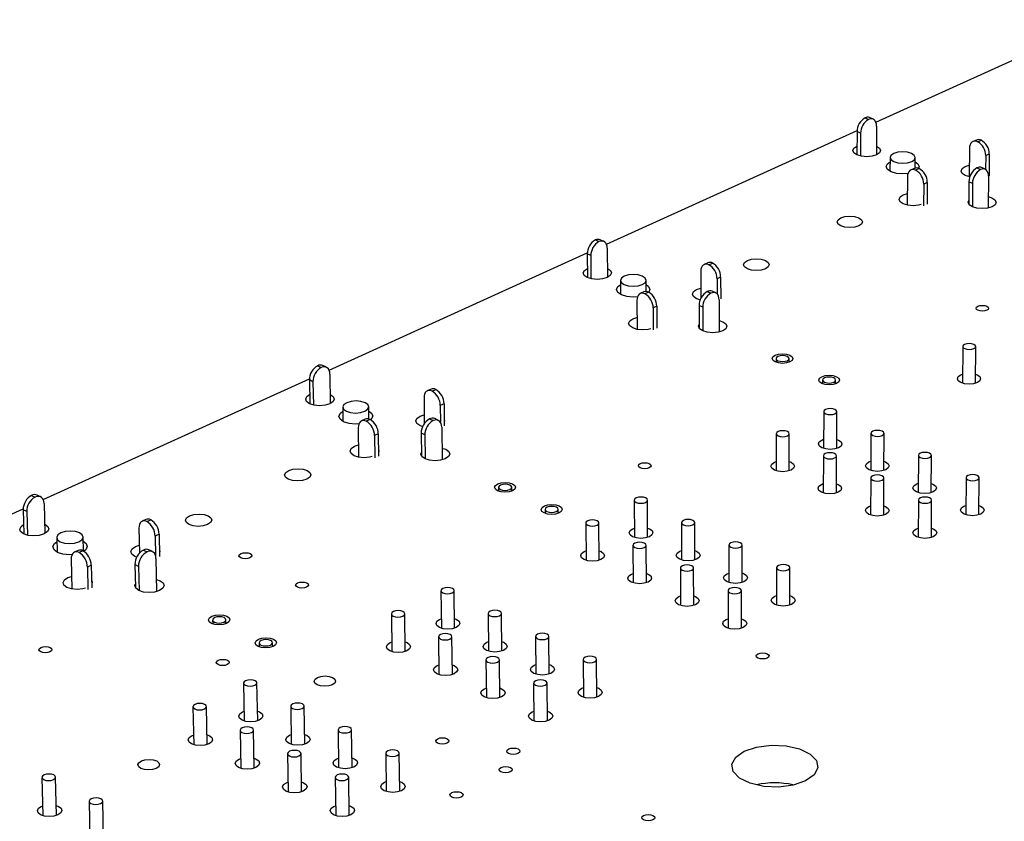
# Model space of a CAD drawing. Extents: x 71 to 211, y 71 to 143.
# Tile 8 of 13: x 120 to 150, y 118 to 143. Entities that reach past the tile are written whole.
import ezdxf

# ---------------------------------------------------------------- set-up
doc = ezdxf.new("R2010")
doc.units = 0
doc.layers.get('0').update_dxf_attribs({"linetype": 'CONTINUOUS'})

msp = doc.modelspace()

# ---------------------------------------------------------------- linework, layer by layer
at = {"color": 7, "linetype": 'CONTINUOUS'}
for p, q in [((146.433, 139.65), (153.395, 142.805)), ((146.1, 139.78), (146.211, 139.731)), ((146.352, 139.738), (146.241, 139.787)), ((138.127, 135.885), (145.854, 139.387)), ((145.853, 139.356), (145.85, 138.64)), ((145.964, 139.306), (145.853, 139.356)), ((146.455, 139.529), (146.451, 138.637)), ((145.964, 139.306), (145.961, 138.604)), ((149.533, 139.097), (149.424, 139.047)), ((149.572, 139.041), (149.681, 139.091)), ((149.319, 138.839), (149.312, 137.966)), ((146.871, 138.558), (146.869, 138.134)), ((147.647, 138.233), (147.649, 138.555)), ((149.821, 138.615), (149.817, 138.187)), ((149.93, 138.665), (149.821, 138.615)), ((149.93, 138.665), (149.924, 137.997)), ((147.622, 138.224), (147.512, 138.174)), ((147.77, 138.217), (147.66, 138.167)), ((149.184, 138.279), (149.315, 138.319)), ((149.55, 138.238), (149.662, 138.187)), ((149.803, 138.195), (149.691, 138.245)), ((147.407, 137.966), (147.402, 137.089)), ((149.905, 137.986), (149.897, 137.001)), ((147.909, 137.74), (147.905, 137.07)), ((148.019, 137.79), (147.909, 137.74)), ((148.019, 137.79), (148.015, 137.12)), ((149.301, 137.81), (149.296, 137.127)), ((149.413, 137.76), (149.301, 137.81)), ((149.413, 137.76), (149.408, 137.041)), ((147.275, 137.404), (147.404, 137.445)), ((137.785, 136.016), (137.896, 135.965)), ((138.046, 135.971), (137.935, 136.022)), ((138.151, 135.763), (138.155, 134.862)), ((129.574, 132.008), (137.535, 135.616)), ((137.645, 135.534), (137.534, 135.585)), ((137.534, 135.585), (137.538, 134.859)), ((137.645, 135.534), (137.649, 134.823)), ((141.249, 135.313), (141.137, 135.262)), ((141.284, 135.254), (141.396, 135.306)), ((141.034, 135.053), (141.035, 134.212)), ((141.648, 134.873), (141.536, 134.822)), ((141.536, 134.822), (141.537, 134.356)), ((141.648, 134.873), (141.649, 134.198)), ((138.557, 134.768), (138.559, 134.336)), ((139.348, 134.427), (139.347, 134.771)), ((140.907, 134.488), (141.035, 134.529)), ((139.281, 134.414), (139.168, 134.362)), ((139.428, 134.406), (139.315, 134.355)), ((141.235, 134.427), (141.347, 134.376)), ((141.497, 134.383), (141.385, 134.434)), ((139.066, 134.153), (139.069, 133.262)), ((139.681, 133.973), (139.568, 133.921)), ((139.568, 133.921), (139.57, 133.244)), ((139.681, 133.973), (139.683, 133.296)), ((141.094, 133.942), (140.983, 133.993)), ((140.983, 133.993), (140.984, 133.302)), ((141.094, 133.942), (141.096, 133.213)), ((141.601, 134.174), (141.602, 133.176)), ((138.941, 133.588), (139.068, 133.628)), ((149.113, 132.734), (149.105, 131.604)), ((149.503, 131.601), (149.512, 132.731)), ((143.358, 132.361), (143.358, 132.246)), ((143.756, 132.246), (143.756, 132.361)), ((129.224, 132.139), (129.334, 132.086)), ((129.493, 132.093), (129.383, 132.145)), ((129.6, 131.885), (129.613, 130.975)), ((149.048, 131.859), (149.107, 131.881)), ((120.763, 128.014), (128.969, 131.733)), ((129.079, 131.649), (128.968, 131.701)), ((128.968, 131.701), (128.979, 130.966)), ((129.079, 131.649), (129.09, 130.929)), ((144.793, 131.698), (144.792, 131.583)), ((145.191, 131.582), (145.192, 131.697)), ((132.502, 131.154), (132.511, 130.36)), ((132.718, 131.416), (132.603, 131.364)), ((132.75, 131.355), (132.865, 131.408)), ((129.996, 130.864), (130.003, 130.425)), ((130.803, 130.495), (130.798, 130.874)), ((133.12, 130.969), (133.004, 130.916)), ((133.004, 130.916), (133.01, 130.396)), ((133.12, 130.969), (133.127, 130.287)), ((132.384, 130.585), (132.508, 130.626)), ((144.827, 130.728), (144.824, 129.591)), ((145.225, 129.59), (145.229, 130.727)), ((130.691, 130.491), (130.575, 130.437)), ((130.838, 130.481), (130.721, 130.428)), ((132.672, 130.503), (132.784, 130.45)), ((132.943, 130.456), (132.831, 130.51)), ((133.048, 130.248), (133.059, 129.237)), ((130.475, 130.227), (130.487, 129.32)), ((131.093, 130.041), (130.977, 129.988)), ((130.977, 129.988), (130.986, 129.304)), ((131.093, 130.041), (131.102, 129.357)), ((132.527, 130.009), (132.415, 130.062)), ((132.415, 130.062), (132.423, 129.362)), ((132.527, 130.009), (132.536, 129.271)), ((143.361, 130.042), (143.36, 128.902)), ((143.762, 128.902), (143.764, 130.042)), ((146.281, 130.054), (146.276, 128.914)), ((146.679, 128.912), (146.685, 130.052)), ((130.359, 129.658), (130.482, 129.698)), ((144.768, 129.851), (144.824, 129.872)), ((144.815, 129.364), (144.812, 128.222)), ((145.216, 128.221), (145.22, 129.363)), ((147.743, 129.375), (147.736, 128.233)), ((148.14, 128.231), (148.148, 129.373)), ((143.304, 129.164), (143.36, 129.185)), ((146.22, 129.174), (146.278, 129.196)), ((144.757, 128.484), (144.813, 128.506)), ((146.277, 128.683), (146.272, 127.538)), ((146.677, 127.536), (146.683, 128.681)), ((147.68, 128.495), (147.738, 128.517)), ((149.213, 128.694), (149.204, 127.549)), ((149.609, 127.546), (149.618, 128.691)), ((120.404, 128.145), (120.515, 128.091)), ((120.683, 128.097), (120.573, 128.151)), ((134.801, 128.393), (134.802, 128.274)), ((135.206, 128.277), (135.205, 128.396)), ((120.791, 127.89), (120.814, 126.971)), ((138.986, 127.996), (138.991, 126.848)), ((139.397, 126.85), (139.393, 127.997)), ((146.216, 127.801), (146.274, 127.823)), ((147.747, 127.997), (147.74, 126.85)), ((148.146, 126.848), (148.153, 127.995)), ((149.147, 127.812), (149.206, 127.835)), ((111.683, 123.898), (120.144, 127.733)), ((120.254, 127.647), (120.144, 127.701)), ((120.144, 127.701), (120.163, 126.956)), ((120.254, 127.647), (120.273, 126.919)), ((136.236, 127.709), (136.237, 127.59)), ((136.642, 127.593), (136.641, 127.712)), ((123.93, 127.402), (123.811, 127.348)), ((123.957, 127.338), (124.076, 127.392)), ((137.49, 127.295), (137.497, 126.145)), ((137.904, 126.148), (137.897, 127.298)), ((140.441, 127.307), (140.444, 126.157)), ((140.851, 126.158), (140.848, 127.308)), ((123.713, 127.137), (123.73, 126.369)), ((124.333, 126.946), (124.215, 126.892)), ((124.215, 126.892), (124.227, 126.278)), ((124.333, 126.946), (124.348, 126.257)), ((138.937, 127.115), (138.99, 127.135)), ((147.683, 127.114), (147.742, 127.137)), ((121.177, 126.842), (121.188, 126.396)), ((122.001, 126.43), (121.991, 126.861)), ((123.604, 126.565), (123.724, 126.605)), ((138.944, 126.603), (138.949, 125.451)), ((139.357, 125.452), (139.353, 126.605)), ((141.903, 126.615), (141.904, 125.463)), ((142.312, 125.463), (142.311, 126.615)), ((121.841, 126.448), (121.721, 126.393)), ((121.987, 126.438), (121.867, 126.383)), ((123.85, 126.459), (123.962, 126.405)), ((124.13, 126.411), (124.018, 126.466)), ((137.442, 126.414), (137.495, 126.434)), ((140.389, 126.424), (140.443, 126.445)), ((121.624, 126.182), (121.646, 125.259)), ((122.245, 125.99), (122.125, 125.935)), ((122.245, 125.99), (122.261, 125.299)), ((123.7, 125.957), (123.588, 126.012)), ((123.588, 126.012), (123.603, 125.303)), ((124.237, 126.204), (124.259, 125.179)), ((122.125, 125.935), (122.141, 125.244)), ((123.7, 125.957), (123.716, 125.209)), ((138.895, 125.72), (138.948, 125.741)), ((140.406, 125.907), (140.409, 124.752)), ((140.818, 124.753), (140.816, 125.908)), ((141.848, 125.731), (141.904, 125.752)), ((143.372, 125.919), (143.371, 124.764)), ((143.78, 124.764), (143.782, 125.919)), ((121.517, 125.609), (121.637, 125.649)), ((133.025, 125.206), (133.037, 124.049)), ((133.447, 124.053), (133.435, 125.21)), ((141.876, 125.208), (141.877, 124.051)), ((142.287, 124.051), (142.287, 125.208)), ((140.354, 125.023), (140.409, 125.044)), ((143.316, 125.034), (143.372, 125.056)), ((131.497, 124.491), (131.512, 123.331)), ((131.923, 123.336), (131.909, 124.496)), ((134.479, 124.503), (134.49, 123.343)), ((134.901, 123.347), (134.891, 124.507)), ((125.984, 124.303), (125.987, 124.181)), ((126.397, 124.188), (126.394, 124.31)), ((132.984, 124.322), (133.034, 124.342)), ((141.821, 124.322), (141.877, 124.344)), ((127.418, 123.599), (127.42, 123.476)), ((127.832, 123.483), (127.829, 123.606)), ((131.459, 123.606), (131.508, 123.626)), ((132.951, 123.785), (132.964, 122.622)), ((133.377, 122.626), (133.364, 123.789)), ((134.436, 123.617), (134.487, 123.638)), ((135.941, 123.797), (135.95, 122.634)), ((136.362, 122.637), (136.354, 123.8)), ((134.413, 123.074), (134.424, 121.909)), ((134.837, 121.913), (134.827, 123.078)), ((137.41, 123.086), (137.417, 121.921)), ((137.831, 121.923), (137.824, 123.089)), ((132.911, 122.898), (132.961, 122.918)), ((135.896, 122.909), (135.947, 122.93)), ((126.938, 122.358), (126.959, 121.191)), ((127.374, 121.198), (127.353, 122.365)), ((135.882, 122.36), (135.891, 121.192)), ((136.306, 121.195), (136.297, 122.363)), ((134.37, 122.186), (134.421, 122.207)), ((137.363, 122.198), (137.415, 122.219)), ((125.379, 121.628), (125.402, 120.458)), ((125.817, 120.466), (125.795, 121.636)), ((126.907, 121.471), (126.954, 121.49)), ((128.392, 121.641), (128.411, 120.47)), ((128.827, 120.477), (128.808, 121.647)), ((135.837, 121.471), (135.889, 121.492)), ((126.832, 120.907), (126.853, 119.734)), ((127.27, 119.741), (127.249, 120.914)), ((129.853, 120.919), (129.87, 119.746)), ((130.287, 119.752), (130.271, 120.925)), ((125.35, 120.74), (125.396, 120.759)), ((128.359, 120.752), (128.406, 120.771)), ((126.801, 120.017), (126.848, 120.036)), ((128.293, 120.181), (128.313, 119.006)), ((128.73, 119.012), (128.712, 120.188)), ((129.818, 120.029), (129.866, 120.048)), ((131.322, 120.194), (131.338, 119.018)), ((131.755, 119.023), (131.741, 120.199)), ((120.723, 119.45), (120.753, 118.272)), ((121.172, 118.282), (121.143, 119.46)), ((128.26, 119.29), (128.308, 119.31)), ((129.762, 119.452), (129.779, 118.274)), ((130.198, 118.28), (130.181, 119.458)), ((131.284, 119.302), (131.334, 119.322)), ((122.176, 118.717), (122.204, 117.536)), ((122.624, 117.546), (122.597, 118.727)), ((120.702, 118.56), (120.745, 118.577)), ((129.726, 118.56), (129.775, 118.579))]:
    msp.add_line(p, q, dxfattribs=at)
for points in [[(146.455, 139.529), (146.451, 139.588), (146.437, 139.641), (146.414, 139.684), (146.384, 139.718), (146.347, 139.74), (146.305, 139.75), (146.259, 139.747), (146.211, 139.731)], [(149.572, 139.041), (149.523, 139.057), (149.476, 139.06), (149.432, 139.05), (149.394, 139.028), (149.362, 138.995), (149.339, 138.951), (149.324, 138.898), (149.319, 138.839)], [(146.452, 138.912), (146.545, 138.85), (146.579, 138.776), (146.547, 138.702), (146.456, 138.639), (146.318, 138.597), (146.154, 138.583), (145.99, 138.597), (145.851, 138.639), (145.758, 138.702), (145.724, 138.776), (145.756, 138.85), (145.848, 138.912)], [(146.987, 138.432), (147.114, 138.394), (147.263, 138.381), (147.412, 138.394), (147.538, 138.432), (147.621, 138.489), (147.649, 138.557), (147.618, 138.624), (147.533, 138.681), (147.406, 138.719), (147.257, 138.733), (147.108, 138.719), (146.983, 138.681), (146.899, 138.624), (146.871, 138.557), (146.902, 138.489), (146.987, 138.432)], [(147.423, 138.061), (147.263, 138.05), (147.069, 138.067), (146.904, 138.117), (146.793, 138.191), (146.753, 138.279), (146.79, 138.366), (146.87, 138.427)], [(147.66, 138.167), (147.611, 138.183), (147.564, 138.187), (147.52, 138.177), (147.482, 138.155), (147.45, 138.121), (147.427, 138.077), (147.412, 138.025), (147.407, 137.966)], [(147.649, 138.423), (147.724, 138.366), (147.764, 138.279), (147.75, 138.223)], [(149.33, 137.963), (149.191, 138.005), (149.097, 138.067), (149.063, 138.142), (149.093, 138.216), (149.184, 138.279)], [(149.905, 137.986), (149.901, 138.045), (149.887, 138.098), (149.865, 138.141), (149.835, 138.175), (149.798, 138.197), (149.755, 138.207), (149.71, 138.203), (149.662, 138.187)], [(147.827, 137.105), (147.749, 137.086), (147.585, 137.071), (147.42, 137.086), (147.28, 137.128), (147.185, 137.191), (147.151, 137.266), (147.183, 137.341), (147.275, 137.404)], [(149.899, 137.352), (150.01, 137.316), (150.105, 137.253), (150.14, 137.178), (150.109, 137.104), (150.018, 137.04), (149.879, 136.998), (149.715, 136.983), (149.55, 136.998), (149.41, 137.04), (149.315, 137.104), (149.28, 137.178), (149.297, 137.235)], [(145.351, 136.7), (145.477, 136.739), (145.627, 136.752), (145.777, 136.739), (145.904, 136.7), (145.99, 136.642), (146.021, 136.574), (145.992, 136.506), (145.908, 136.448), (145.781, 136.409), (145.631, 136.396), (145.481, 136.409), (145.354, 136.448), (145.268, 136.506), (145.238, 136.574), (145.267, 136.642), (145.351, 136.7)], [(138.151, 135.763), (138.145, 135.823), (138.131, 135.875), (138.107, 135.919), (138.075, 135.953), (138.037, 135.975), (137.993, 135.984), (137.945, 135.981), (137.896, 135.965)], [(142.472, 135.383), (142.599, 135.422), (142.75, 135.435), (142.901, 135.422), (143.028, 135.383), (143.114, 135.324), (143.144, 135.255), (143.114, 135.186), (143.029, 135.128), (142.901, 135.089), (142.75, 135.075), (142.6, 135.089), (142.472, 135.128), (142.386, 135.186), (142.357, 135.255), (142.387, 135.324), (142.472, 135.383)], [(138.154, 135.141), (138.155, 135.141), (138.248, 135.076), (138.279, 135), (138.245, 134.924), (138.15, 134.86), (138.009, 134.817), (137.842, 134.801), (137.677, 134.817), (137.537, 134.86), (137.444, 134.924), (137.413, 135), (137.447, 135.076), (137.542, 135.141)], [(141.284, 135.254), (141.235, 135.271), (141.188, 135.274), (141.145, 135.265), (141.107, 135.243), (141.076, 135.209), (141.053, 135.165), (141.039, 135.112), (141.034, 135.053)], [(138.671, 134.641), (138.799, 134.602), (138.95, 134.588), (139.101, 134.602), (139.23, 134.641), (139.316, 134.7), (139.347, 134.769), (139.318, 134.839), (139.233, 134.897), (139.105, 134.937), (138.955, 134.95), (138.803, 134.937), (138.675, 134.897), (138.588, 134.839), (138.557, 134.769), (138.586, 134.7), (138.671, 134.641)], [(139.085, 134.261), (138.95, 134.252), (138.754, 134.27), (138.588, 134.322), (138.478, 134.398), (138.44, 134.488), (138.481, 134.579), (138.558, 134.637)], [(139.347, 134.64), (139.428, 134.579), (139.466, 134.488), (139.433, 134.406)], [(141.02, 134.168), (140.905, 134.206), (140.812, 134.271), (140.779, 134.347), (140.813, 134.424), (140.907, 134.488)], [(139.315, 134.355), (139.266, 134.371), (139.219, 134.375), (139.176, 134.366), (139.138, 134.344), (139.107, 134.31), (139.084, 134.266), (139.07, 134.213), (139.066, 134.153)], [(141.601, 134.174), (141.596, 134.234), (141.581, 134.287), (141.558, 134.331), (141.526, 134.365), (141.488, 134.386), (141.444, 134.396), (141.397, 134.392), (141.347, 134.376)], [(149.579, 133.973), (149.641, 133.992), (149.714, 133.999), (149.788, 133.992), (149.851, 133.973), (149.893, 133.944), (149.909, 133.91), (149.895, 133.876), (149.854, 133.848), (149.792, 133.829), (149.719, 133.822), (149.645, 133.829), (149.582, 133.848), (149.54, 133.876), (149.524, 133.91), (149.538, 133.944), (149.579, 133.973)], [(139.492, 133.28), (139.412, 133.26), (139.245, 133.245), (139.078, 133.26), (138.937, 133.304), (138.843, 133.369), (138.811, 133.446), (138.846, 133.523), (138.941, 133.588)], [(139.682, 133.46), (139.683, 133.446), (139.682, 133.434)], [(141.601, 133.535), (141.713, 133.498), (141.808, 133.432), (141.841, 133.355), (141.807, 133.278), (141.713, 133.213), (141.571, 133.17), (141.404, 133.154), (141.237, 133.17), (141.095, 133.213), (141.001, 133.278), (140.969, 133.355), (140.984, 133.407)], [(149.173, 132.667), (149.238, 132.647), (149.315, 132.64), (149.391, 132.647), (149.456, 132.667), (149.498, 132.697), (149.512, 132.732), (149.496, 132.768), (149.452, 132.798), (149.387, 132.818), (149.31, 132.825), (149.234, 132.818), (149.17, 132.798), (149.127, 132.768), (149.113, 132.732), (149.129, 132.697), (149.173, 132.667)], [(143.331, 132.465), (143.434, 132.497), (143.556, 132.509), (143.678, 132.497), (143.781, 132.465), (143.851, 132.418), (143.875, 132.361), (143.851, 132.305), (143.782, 132.257), (143.679, 132.225), (143.557, 132.214), (143.435, 132.225), (143.332, 132.257), (143.263, 132.305), (143.238, 132.361), (143.262, 132.418), (143.331, 132.465)], [(143.416, 132.296), (143.481, 132.276), (143.557, 132.269), (143.633, 132.276), (143.698, 132.296), (143.741, 132.326), (143.756, 132.361), (143.74, 132.397), (143.697, 132.426), (143.633, 132.446), (143.556, 132.453), (143.48, 132.446), (143.416, 132.426), (143.373, 132.397), (143.358, 132.361), (143.373, 132.326), (143.416, 132.296)], [(129.6, 131.885), (129.594, 131.945), (129.578, 131.998), (129.553, 132.043), (129.52, 132.076), (129.48, 132.098), (129.434, 132.107), (129.385, 132.103), (129.334, 132.086)], [(144.766, 131.803), (144.869, 131.835), (144.991, 131.846), (145.113, 131.835), (145.217, 131.803), (145.287, 131.754), (145.311, 131.698), (145.288, 131.641), (145.219, 131.593), (145.116, 131.561), (144.994, 131.55), (144.871, 131.561), (144.767, 131.593), (144.698, 131.641), (144.673, 131.698), (144.697, 131.754), (144.766, 131.803)], [(144.852, 131.632), (144.917, 131.612), (144.993, 131.605), (145.069, 131.612), (145.134, 131.632), (145.177, 131.662), (145.192, 131.698), (145.176, 131.733), (145.133, 131.763), (145.068, 131.783), (144.991, 131.79), (144.915, 131.783), (144.851, 131.763), (144.808, 131.733), (144.793, 131.698), (144.808, 131.662), (144.852, 131.632)], [(149.506, 131.878), (149.556, 131.859), (149.635, 131.805), (149.664, 131.741), (149.638, 131.677), (149.562, 131.623), (149.446, 131.587), (149.309, 131.574), (149.171, 131.587), (149.054, 131.623), (148.975, 131.677), (148.946, 131.741), (148.972, 131.805), (149.048, 131.859), (149.048, 131.859)], [(129.609, 131.259), (129.612, 131.257), (129.704, 131.191), (129.734, 131.113), (129.697, 131.034), (129.598, 130.968), (129.453, 130.923), (129.284, 130.908), (129.116, 130.923), (128.976, 130.968), (128.884, 131.034), (128.855, 131.113), (128.892, 131.191), (128.975, 131.25)], [(132.75, 131.355), (132.701, 131.372), (132.654, 131.376), (132.611, 131.367), (132.573, 131.345), (132.542, 131.311), (132.52, 131.267), (132.506, 131.214), (132.502, 131.154)], [(130.108, 130.737), (130.236, 130.697), (130.389, 130.683), (130.543, 130.697), (130.675, 130.737), (130.764, 130.798), (130.798, 130.869), (130.77, 130.941), (130.686, 131.001), (130.558, 131.042), (130.406, 131.056), (130.252, 131.042), (130.12, 131.001), (130.03, 130.941), (129.996, 130.869), (130.023, 130.798), (130.108, 130.737)], [(130.502, 130.348), (130.39, 130.342), (130.191, 130.361), (130.025, 130.414), (129.915, 130.492), (129.88, 130.585), (129.924, 130.678), (129.998, 130.735)], [(130.8, 130.745), (130.886, 130.678), (130.922, 130.585), (130.878, 130.492), (130.851, 130.467)], [(132.461, 130.262), (132.373, 130.295), (132.28, 130.361), (132.249, 130.44), (132.286, 130.519), (132.384, 130.585)], [(145.169, 130.794), (145.104, 130.814), (145.027, 130.821), (144.95, 130.814), (144.885, 130.794), (144.842, 130.764), (144.827, 130.728), (144.842, 130.692), (144.886, 130.662), (144.952, 130.641), (145.029, 130.634), (145.106, 130.641), (145.171, 130.662), (145.214, 130.692), (145.229, 130.728), (145.213, 130.764), (145.169, 130.794)], [(130.721, 130.428), (130.673, 130.446), (130.626, 130.45), (130.583, 130.441), (130.545, 130.419), (130.515, 130.385), (130.492, 130.341), (130.479, 130.287), (130.475, 130.227)], [(133.048, 130.248), (133.043, 130.309), (133.027, 130.362), (133.003, 130.406), (132.97, 130.44), (132.93, 130.462), (132.884, 130.471), (132.835, 130.467), (132.784, 130.45)], [(133.125, 130.478), (133.131, 130.44), (133.126, 130.411)], [(143.42, 129.975), (143.485, 129.955), (143.563, 129.948), (143.64, 129.955), (143.705, 129.975), (143.749, 130.006), (143.764, 130.042), (143.748, 130.078), (143.705, 130.109), (143.639, 130.129), (143.562, 130.136), (143.485, 130.129), (143.419, 130.109), (143.376, 130.078), (143.361, 130.042), (143.376, 130.006), (143.42, 129.975)], [(146.624, 130.119), (146.559, 130.14), (146.482, 130.147), (146.404, 130.14), (146.339, 130.119), (146.296, 130.089), (146.281, 130.053), (146.297, 130.017), (146.341, 129.986), (146.407, 129.966), (146.484, 129.959), (146.561, 129.966), (146.627, 129.986), (146.67, 130.017), (146.685, 130.053), (146.669, 130.089), (146.624, 130.119)], [(130.908, 129.341), (130.826, 129.32), (130.656, 129.305), (130.487, 129.32), (130.345, 129.365), (130.252, 129.432), (130.222, 129.512), (130.26, 129.591), (130.359, 129.658)], [(145.226, 129.871), (145.28, 129.851), (145.359, 129.796), (145.387, 129.731), (145.36, 129.666), (145.282, 129.611), (145.165, 129.575), (145.027, 129.562), (144.888, 129.575), (144.77, 129.611), (144.691, 129.666), (144.663, 129.731), (144.69, 129.796), (144.768, 129.851), (144.768, 129.851)], [(131.099, 129.555), (131.107, 129.512), (131.1, 129.479)], [(133.055, 129.604), (133.17, 129.565), (133.263, 129.498), (133.294, 129.419), (133.258, 129.339), (133.159, 129.272), (133.014, 129.227), (132.844, 129.211), (132.675, 129.227), (132.533, 129.272), (132.44, 129.339), (132.409, 129.419), (132.422, 129.465)], [(144.875, 129.297), (144.941, 129.276), (145.018, 129.269), (145.096, 129.276), (145.161, 129.297), (145.205, 129.327), (145.22, 129.364), (145.204, 129.4), (145.16, 129.431), (145.094, 129.451), (145.017, 129.458), (144.939, 129.451), (144.874, 129.431), (144.83, 129.4), (144.815, 129.364), (144.831, 129.327), (144.875, 129.297)], [(148.087, 129.441), (148.021, 129.462), (147.944, 129.469), (147.866, 129.462), (147.801, 129.441), (147.758, 129.411), (147.743, 129.374), (147.759, 129.338), (147.804, 129.307), (147.87, 129.287), (147.947, 129.28), (148.025, 129.287), (148.09, 129.307), (148.133, 129.338), (148.148, 129.374), (148.131, 129.411), (148.087, 129.441)], [(139.169, 129.123), (139.233, 129.143), (139.308, 129.15), (139.383, 129.143), (139.446, 129.123), (139.488, 129.094), (139.503, 129.058), (139.487, 129.023), (139.445, 128.994), (139.381, 128.974), (139.306, 128.967), (139.231, 128.974), (139.168, 128.994), (139.125, 129.023), (139.111, 129.058), (139.126, 129.094), (139.169, 129.123)], [(143.763, 129.185), (143.817, 129.164), (143.896, 129.109), (143.924, 129.044), (143.896, 128.979), (143.818, 128.923), (143.701, 128.886), (143.562, 128.873), (143.423, 128.886), (143.305, 128.923), (143.226, 128.979), (143.198, 129.044), (143.226, 129.109), (143.304, 129.164), (143.304, 129.164)], [(146.681, 129.195), (146.733, 129.174), (146.812, 129.119), (146.841, 129.054), (146.815, 128.989), (146.737, 128.934), (146.62, 128.897), (146.481, 128.884), (146.342, 128.897), (146.224, 128.934), (146.144, 128.989), (146.116, 129.054), (146.143, 129.119), (146.22, 129.174), (146.22, 129.174)], [(128.33, 128.911), (128.463, 128.952), (128.618, 128.967), (128.772, 128.952), (128.9, 128.911), (128.985, 128.85), (129.012, 128.778), (128.977, 128.705), (128.887, 128.644), (128.754, 128.603), (128.599, 128.588), (128.445, 128.603), (128.316, 128.644), (128.232, 128.705), (128.205, 128.778), (128.24, 128.85), (128.33, 128.911)], [(146.338, 128.614), (146.404, 128.594), (146.481, 128.587), (146.559, 128.594), (146.624, 128.614), (146.668, 128.645), (146.683, 128.682), (146.667, 128.718), (146.622, 128.749), (146.556, 128.77), (146.479, 128.777), (146.401, 128.77), (146.336, 128.749), (146.292, 128.718), (146.277, 128.682), (146.293, 128.645), (146.338, 128.614)], [(149.557, 128.76), (149.491, 128.78), (149.413, 128.788), (149.336, 128.78), (149.27, 128.76), (149.227, 128.729), (149.213, 128.692), (149.229, 128.656), (149.274, 128.625), (149.34, 128.605), (149.418, 128.597), (149.495, 128.605), (149.56, 128.625), (149.604, 128.656), (149.618, 128.692), (149.602, 128.729), (149.557, 128.76)], [(134.778, 128.502), (134.884, 128.535), (135.007, 128.546), (135.131, 128.535), (135.235, 128.502), (135.303, 128.452), (135.326, 128.394), (135.3, 128.336), (135.229, 128.287), (135.123, 128.254), (134.999, 128.242), (134.876, 128.254), (134.772, 128.287), (134.703, 128.336), (134.68, 128.394), (134.706, 128.452), (134.778, 128.502)], [(134.858, 128.327), (134.923, 128.307), (135.001, 128.299), (135.078, 128.307), (135.144, 128.327), (135.189, 128.358), (135.205, 128.394), (135.191, 128.431), (135.148, 128.461), (135.083, 128.482), (135.006, 128.489), (134.928, 128.482), (134.862, 128.461), (134.818, 128.431), (134.801, 128.394), (134.816, 128.358), (134.858, 128.327)], [(145.217, 128.505), (145.271, 128.484), (145.35, 128.429), (145.378, 128.363), (145.351, 128.298), (145.273, 128.243), (145.155, 128.206), (145.016, 128.192), (144.877, 128.206), (144.759, 128.243), (144.679, 128.298), (144.651, 128.363), (144.678, 128.429), (144.757, 128.484), (144.757, 128.484)], [(148.142, 128.515), (148.194, 128.495), (148.274, 128.44), (148.303, 128.374), (148.277, 128.309), (148.199, 128.253), (148.082, 128.216), (147.943, 128.203), (147.803, 128.216), (147.685, 128.253), (147.605, 128.309), (147.576, 128.374), (147.602, 128.44), (147.68, 128.495), (147.68, 128.495)], [(120.791, 127.89), (120.784, 127.951), (120.768, 128.005), (120.741, 128.049), (120.707, 128.083), (120.665, 128.105), (120.618, 128.113), (120.567, 128.109), (120.515, 128.091)], [(136.212, 127.819), (136.318, 127.852), (136.442, 127.863), (136.566, 127.852), (136.67, 127.819), (136.739, 127.769), (136.762, 127.711), (136.736, 127.652), (136.665, 127.603), (136.559, 127.57), (136.435, 127.558), (136.311, 127.57), (136.207, 127.603), (136.138, 127.652), (136.115, 127.711), (136.141, 127.769), (136.212, 127.819)], [(136.294, 127.643), (136.359, 127.623), (136.436, 127.615), (136.514, 127.623), (136.58, 127.643), (136.625, 127.674), (136.641, 127.711), (136.626, 127.747), (136.583, 127.778), (136.518, 127.799), (136.441, 127.806), (136.363, 127.799), (136.297, 127.778), (136.252, 127.747), (136.236, 127.711), (136.251, 127.674), (136.294, 127.643)], [(139.334, 128.064), (139.268, 128.085), (139.191, 128.092), (139.113, 128.085), (139.047, 128.064), (139.002, 128.033), (138.986, 127.996), (139.001, 127.96), (139.045, 127.929), (139.11, 127.908), (139.188, 127.901), (139.266, 127.908), (139.332, 127.929), (139.377, 127.96), (139.393, 127.996), (139.378, 128.033), (139.334, 128.064)], [(146.679, 127.821), (146.731, 127.801), (146.811, 127.745), (146.84, 127.68), (146.813, 127.614), (146.735, 127.558), (146.617, 127.521), (146.478, 127.508), (146.338, 127.521), (146.219, 127.558), (146.14, 127.614), (146.111, 127.68), (146.138, 127.745), (146.216, 127.801), (146.216, 127.801)], [(147.808, 127.929), (147.874, 127.908), (147.952, 127.901), (148.03, 127.908), (148.095, 127.929), (148.139, 127.96), (148.153, 127.996), (148.137, 128.033), (148.092, 128.064), (148.026, 128.085), (147.948, 128.092), (147.871, 128.085), (147.805, 128.064), (147.762, 128.033), (147.747, 127.996), (147.763, 127.96), (147.808, 127.929)], [(149.611, 127.832), (149.662, 127.812), (149.743, 127.756), (149.772, 127.691), (149.746, 127.625), (149.669, 127.569), (149.551, 127.532), (149.412, 127.519), (149.272, 127.532), (149.153, 127.569), (149.073, 127.625), (149.043, 127.691), (149.069, 127.756), (149.147, 127.812), (149.147, 127.812)], [(125.276, 127.514), (125.41, 127.555), (125.566, 127.57), (125.72, 127.555), (125.849, 127.514), (125.933, 127.452), (125.959, 127.379), (125.924, 127.305), (125.832, 127.243), (125.698, 127.202), (125.542, 127.187), (125.388, 127.202), (125.259, 127.243), (125.175, 127.305), (125.149, 127.379), (125.184, 127.452), (125.276, 127.514)], [(120.807, 127.26), (120.813, 127.257), (120.904, 127.189), (120.932, 127.108), (120.891, 127.027), (120.789, 126.959), (120.64, 126.913), (120.468, 126.897), (120.298, 126.913), (120.157, 126.959), (120.066, 127.027), (120.039, 127.108), (120.079, 127.189), (120.156, 127.244)], [(123.957, 127.338), (123.908, 127.355), (123.861, 127.36), (123.819, 127.351), (123.781, 127.329), (123.751, 127.296), (123.729, 127.251), (123.716, 127.197), (123.713, 127.137)], [(137.548, 127.229), (137.614, 127.208), (137.692, 127.2), (137.77, 127.208), (137.836, 127.229), (137.881, 127.26), (137.897, 127.297), (137.883, 127.333), (137.839, 127.365), (137.773, 127.385), (137.695, 127.393), (137.617, 127.385), (137.551, 127.365), (137.506, 127.333), (137.49, 127.297), (137.505, 127.26), (137.548, 127.229)], [(140.789, 127.375), (140.723, 127.396), (140.645, 127.404), (140.567, 127.396), (140.501, 127.375), (140.457, 127.344), (140.441, 127.307), (140.456, 127.271), (140.5, 127.239), (140.566, 127.219), (140.644, 127.211), (140.722, 127.219), (140.788, 127.239), (140.833, 127.271), (140.848, 127.307), (140.833, 127.344), (140.789, 127.375)], [(121.285, 126.716), (121.414, 126.674), (121.569, 126.659), (121.726, 126.674), (121.861, 126.716), (121.954, 126.778), (121.991, 126.852), (121.965, 126.925), (121.882, 126.987), (121.753, 127.029), (121.599, 127.044), (121.442, 127.029), (121.307, 126.987), (121.214, 126.925), (121.177, 126.852), (121.202, 126.778), (121.285, 126.716)], [(139.396, 127.137), (139.453, 127.115), (139.532, 127.059), (139.559, 126.993), (139.53, 126.927), (139.45, 126.87), (139.331, 126.833), (139.191, 126.82), (139.051, 126.833), (138.933, 126.87), (138.855, 126.927), (138.828, 126.993), (138.857, 127.059), (138.937, 127.115), (138.937, 127.115)], [(148.148, 127.135), (148.2, 127.114), (148.28, 127.059), (148.309, 126.992), (148.283, 126.926), (148.205, 126.87), (148.087, 126.833), (147.947, 126.82), (147.807, 126.833), (147.688, 126.87), (147.608, 126.926), (147.578, 126.992), (147.605, 127.059), (147.683, 127.114), (147.683, 127.114)], [(121.659, 126.318), (121.571, 126.314), (121.37, 126.333), (121.203, 126.388), (121.095, 126.469), (121.062, 126.565), (121.11, 126.66), (121.18, 126.715)], [(121.994, 126.733), (122.086, 126.66), (122.119, 126.565), (122.072, 126.469), (122.008, 126.418)], [(139.003, 126.536), (139.069, 126.515), (139.147, 126.507), (139.226, 126.515), (139.292, 126.536), (139.337, 126.567), (139.353, 126.604), (139.338, 126.641), (139.294, 126.672), (139.228, 126.693), (139.15, 126.701), (139.072, 126.693), (139.005, 126.672), (138.96, 126.641), (138.944, 126.604), (138.959, 126.567), (139.003, 126.536)], [(142.252, 126.683), (142.185, 126.704), (142.107, 126.712), (142.029, 126.704), (141.963, 126.683), (141.918, 126.652), (141.903, 126.615), (141.918, 126.578), (141.963, 126.547), (142.029, 126.526), (142.107, 126.518), (142.185, 126.526), (142.251, 126.547), (142.296, 126.578), (142.311, 126.615), (142.296, 126.652), (142.252, 126.683)], [(121.867, 126.383), (121.818, 126.401), (121.771, 126.405), (121.729, 126.397), (121.692, 126.375), (121.662, 126.341), (121.64, 126.296), (121.627, 126.243), (121.624, 126.182)], [(123.643, 126.241), (123.583, 126.265), (123.49, 126.334), (123.462, 126.415), (123.502, 126.496), (123.604, 126.565)], [(124.237, 126.204), (124.23, 126.265), (124.214, 126.318), (124.188, 126.363), (124.154, 126.397), (124.112, 126.419), (124.065, 126.427), (124.014, 126.423), (123.962, 126.405)], [(124.343, 126.474), (124.357, 126.415), (124.345, 126.373)], [(126.86, 126.349), (126.925, 126.369), (127.001, 126.376), (127.076, 126.369), (127.139, 126.349), (127.18, 126.318), (127.194, 126.282), (127.176, 126.247), (127.132, 126.216), (127.066, 126.196), (126.99, 126.189), (126.915, 126.196), (126.852, 126.216), (126.811, 126.247), (126.798, 126.282), (126.815, 126.318), (126.86, 126.349)], [(137.902, 126.436), (137.96, 126.414), (138.039, 126.357), (138.066, 126.291), (138.037, 126.224), (137.956, 126.168), (137.837, 126.13), (137.696, 126.117), (137.556, 126.13), (137.438, 126.168), (137.359, 126.224), (137.333, 126.291), (137.362, 126.357), (137.442, 126.414), (137.442, 126.414)], [(140.85, 126.446), (140.907, 126.424), (140.986, 126.368), (141.013, 126.302), (140.985, 126.235), (140.905, 126.179), (140.786, 126.141), (140.646, 126.128), (140.505, 126.141), (140.387, 126.179), (140.308, 126.235), (140.28, 126.302), (140.309, 126.368), (140.389, 126.424), (140.389, 126.424)], [(140.466, 125.839), (140.532, 125.818), (140.611, 125.811), (140.689, 125.818), (140.756, 125.839), (140.8, 125.871), (140.816, 125.908), (140.801, 125.945), (140.757, 125.977), (140.69, 125.998), (140.612, 126.005), (140.534, 125.998), (140.467, 125.977), (140.422, 125.945), (140.406, 125.908), (140.422, 125.871), (140.466, 125.839)], [(143.722, 125.988), (143.655, 126.009), (143.577, 126.016), (143.499, 126.009), (143.432, 125.988), (143.388, 125.956), (143.372, 125.919), (143.388, 125.882), (143.433, 125.85), (143.499, 125.829), (143.578, 125.822), (143.656, 125.829), (143.722, 125.85), (143.767, 125.882), (143.782, 125.919), (143.766, 125.956), (143.722, 125.988)], [(139.356, 125.742), (139.414, 125.72), (139.493, 125.663), (139.52, 125.597), (139.491, 125.53), (139.411, 125.473), (139.291, 125.435), (139.151, 125.422), (139.01, 125.435), (138.891, 125.473), (138.812, 125.53), (138.785, 125.597), (138.814, 125.663), (138.895, 125.72), (138.895, 125.72)], [(142.312, 125.753), (142.368, 125.731), (142.447, 125.674), (142.475, 125.608), (142.447, 125.541), (142.367, 125.484), (142.248, 125.446), (142.108, 125.433), (141.967, 125.446), (141.848, 125.484), (141.768, 125.541), (141.741, 125.608), (141.769, 125.674), (141.848, 125.731), (141.848, 125.731)], [(122.064, 125.282), (121.98, 125.261), (121.806, 125.245), (121.636, 125.261), (121.493, 125.307), (121.401, 125.377), (121.373, 125.458), (121.414, 125.54), (121.517, 125.609)], [(122.256, 125.522), (122.272, 125.458), (122.258, 125.414)], [(124.251, 125.554), (124.367, 125.513), (124.46, 125.444), (124.489, 125.362), (124.449, 125.281), (124.347, 125.211), (124.198, 125.165), (124.025, 125.149), (123.854, 125.165), (123.711, 125.211), (123.618, 125.281), (123.59, 125.362), (123.601, 125.403)], [(128.605, 125.446), (128.671, 125.466), (128.747, 125.474), (128.822, 125.466), (128.886, 125.446), (128.927, 125.415), (128.941, 125.379), (128.924, 125.343), (128.879, 125.313), (128.814, 125.292), (128.737, 125.285), (128.662, 125.292), (128.598, 125.313), (128.557, 125.343), (128.544, 125.379), (128.561, 125.415), (128.605, 125.446)], [(133.378, 125.277), (133.312, 125.299), (133.233, 125.306), (133.155, 125.299), (133.087, 125.277), (133.042, 125.246), (133.025, 125.208), (133.039, 125.171), (133.082, 125.139), (133.148, 125.118), (133.227, 125.111), (133.305, 125.118), (133.373, 125.139), (133.418, 125.171), (133.435, 125.208), (133.421, 125.246), (133.378, 125.277)], [(141.936, 125.139), (142.003, 125.118), (142.081, 125.111), (142.16, 125.118), (142.227, 125.139), (142.271, 125.171), (142.287, 125.208), (142.271, 125.246), (142.227, 125.277), (142.16, 125.298), (142.082, 125.306), (142.003, 125.298), (141.936, 125.277), (141.892, 125.246), (141.876, 125.208), (141.892, 125.171), (141.936, 125.139)], [(140.818, 125.045), (140.875, 125.023), (140.954, 124.966), (140.982, 124.899), (140.953, 124.832), (140.873, 124.775), (140.753, 124.737), (140.612, 124.723), (140.471, 124.737), (140.352, 124.775), (140.273, 124.832), (140.245, 124.899), (140.274, 124.966), (140.354, 125.023), (140.354, 125.023)], [(143.781, 125.055), (143.836, 125.034), (143.916, 124.977), (143.945, 124.91), (143.917, 124.843), (143.837, 124.786), (143.718, 124.748), (143.577, 124.734), (143.436, 124.748), (143.316, 124.786), (143.236, 124.843), (143.208, 124.91), (143.236, 124.977), (143.316, 125.034), (143.316, 125.034)], [(125.964, 124.417), (126.073, 124.451), (126.199, 124.463), (126.324, 124.451), (126.428, 124.417), (126.496, 124.367), (126.517, 124.307), (126.489, 124.247), (126.415, 124.196), (126.306, 124.162), (126.18, 124.15), (126.055, 124.162), (125.951, 124.196), (125.883, 124.247), (125.861, 124.307), (125.89, 124.367), (125.964, 124.417)], [(131.555, 124.424), (131.621, 124.403), (131.699, 124.396), (131.778, 124.403), (131.846, 124.424), (131.892, 124.456), (131.909, 124.494), (131.895, 124.531), (131.851, 124.563), (131.785, 124.585), (131.707, 124.592), (131.628, 124.585), (131.56, 124.563), (131.514, 124.531), (131.497, 124.494), (131.511, 124.456), (131.555, 124.424)], [(134.832, 124.574), (134.766, 124.596), (134.688, 124.603), (134.609, 124.596), (134.541, 124.574), (134.496, 124.543), (134.479, 124.505), (134.494, 124.467), (134.537, 124.436), (134.603, 124.414), (134.682, 124.407), (134.761, 124.414), (134.828, 124.436), (134.874, 124.467), (134.891, 124.505), (134.876, 124.543), (134.832, 124.574)], [(126.04, 124.238), (126.105, 124.216), (126.184, 124.209), (126.262, 124.216), (126.33, 124.238), (126.377, 124.269), (126.394, 124.307), (126.381, 124.344), (126.338, 124.376), (126.273, 124.397), (126.195, 124.405), (126.116, 124.397), (126.049, 124.376), (126.002, 124.344), (125.984, 124.307), (125.998, 124.269), (126.04, 124.238)], [(133.444, 124.346), (133.506, 124.322), (133.584, 124.265), (133.61, 124.197), (133.58, 124.13), (133.498, 124.073), (133.377, 124.035), (133.235, 124.021), (133.094, 124.035), (132.975, 124.073), (132.897, 124.13), (132.872, 124.197), (132.902, 124.265), (132.984, 124.322), (132.984, 124.322)], [(142.287, 124.344), (142.343, 124.322), (142.423, 124.265), (142.451, 124.197), (142.423, 124.13), (142.343, 124.073), (142.223, 124.034), (142.082, 124.021), (141.94, 124.034), (141.821, 124.073), (141.741, 124.13), (141.713, 124.197), (141.741, 124.265), (141.821, 124.322), (141.821, 124.322)], [(133.009, 123.717), (133.076, 123.696), (133.154, 123.688), (133.234, 123.696), (133.301, 123.717), (133.347, 123.749), (133.364, 123.787), (133.35, 123.825), (133.306, 123.857), (133.24, 123.878), (133.161, 123.886), (133.082, 123.878), (133.014, 123.857), (132.968, 123.825), (132.951, 123.787), (132.966, 123.749), (133.009, 123.717)], [(136.295, 123.868), (136.228, 123.889), (136.15, 123.897), (136.07, 123.889), (136.003, 123.868), (135.957, 123.836), (135.941, 123.798), (135.956, 123.76), (136, 123.728), (136.066, 123.707), (136.145, 123.699), (136.224, 123.707), (136.292, 123.728), (136.337, 123.76), (136.354, 123.798), (136.339, 123.836), (136.295, 123.868)], [(127.397, 123.713), (127.506, 123.748), (127.632, 123.759), (127.758, 123.748), (127.862, 123.713), (127.931, 123.662), (127.953, 123.602), (127.924, 123.542), (127.85, 123.491), (127.742, 123.457), (127.615, 123.445), (127.49, 123.457), (127.385, 123.491), (127.317, 123.542), (127.295, 123.602), (127.323, 123.662), (127.397, 123.713)], [(127.475, 123.533), (127.54, 123.511), (127.618, 123.504), (127.698, 123.511), (127.765, 123.533), (127.812, 123.565), (127.829, 123.602), (127.816, 123.64), (127.773, 123.672), (127.707, 123.693), (127.629, 123.701), (127.55, 123.693), (127.482, 123.672), (127.436, 123.64), (127.418, 123.602), (127.432, 123.565), (127.475, 123.533)], [(131.92, 123.631), (131.982, 123.606), (132.06, 123.549), (132.086, 123.481), (132.055, 123.413), (131.973, 123.356), (131.851, 123.317), (131.709, 123.304), (131.567, 123.317), (131.449, 123.356), (131.371, 123.413), (131.345, 123.481), (131.376, 123.549), (131.459, 123.606), (131.459, 123.606)], [(134.898, 123.641), (134.959, 123.617), (135.038, 123.56), (135.064, 123.492), (135.034, 123.424), (134.952, 123.367), (134.831, 123.328), (134.689, 123.315), (134.548, 123.328), (134.429, 123.367), (134.35, 123.424), (134.324, 123.492), (134.354, 123.56), (134.436, 123.617), (134.436, 123.617)], [(120.695, 123.454), (120.762, 123.475), (120.839, 123.482), (120.915, 123.475), (120.978, 123.454), (121.019, 123.423), (121.031, 123.386), (121.013, 123.35), (120.967, 123.318), (120.901, 123.298), (120.823, 123.29), (120.748, 123.298), (120.684, 123.318), (120.643, 123.35), (120.631, 123.386), (120.649, 123.423), (120.695, 123.454)], [(142.8, 123.265), (142.864, 123.286), (142.941, 123.294), (143.018, 123.286), (143.082, 123.265), (143.126, 123.234), (143.141, 123.198), (143.126, 123.161), (143.083, 123.13), (143.018, 123.109), (142.941, 123.102), (142.865, 123.109), (142.8, 123.13), (142.756, 123.161), (142.741, 123.198), (142.756, 123.234), (142.8, 123.265)], [(126.159, 123.063), (126.226, 123.083), (126.303, 123.091), (126.379, 123.083), (126.443, 123.063), (126.484, 123.031), (126.497, 122.995), (126.48, 122.958), (126.435, 122.927), (126.368, 122.906), (126.291, 122.899), (126.215, 122.906), (126.151, 122.927), (126.11, 122.958), (126.097, 122.995), (126.114, 123.031), (126.159, 123.063)], [(134.472, 123.006), (134.538, 122.985), (134.617, 122.977), (134.697, 122.985), (134.764, 123.006), (134.81, 123.038), (134.827, 123.076), (134.812, 123.114), (134.768, 123.146), (134.702, 123.168), (134.623, 123.175), (134.544, 123.168), (134.476, 123.146), (134.43, 123.114), (134.413, 123.076), (134.428, 123.038), (134.472, 123.006)], [(137.765, 123.158), (137.698, 123.179), (137.619, 123.187), (137.54, 123.179), (137.472, 123.158), (137.427, 123.125), (137.41, 123.087), (137.425, 123.05), (137.47, 123.017), (137.536, 122.996), (137.615, 122.988), (137.695, 122.996), (137.762, 123.017), (137.808, 123.05), (137.824, 123.087), (137.809, 123.125), (137.765, 123.158)], [(133.373, 122.922), (133.435, 122.898), (133.514, 122.841), (133.54, 122.772), (133.509, 122.704), (133.427, 122.646), (133.305, 122.608), (133.163, 122.594), (133.021, 122.608), (132.902, 122.646), (132.824, 122.704), (132.798, 122.772), (132.828, 122.841), (132.911, 122.898), (132.911, 122.898)], [(136.36, 122.933), (136.42, 122.909), (136.499, 122.852), (136.526, 122.784), (136.496, 122.715), (136.414, 122.658), (136.293, 122.619), (136.151, 122.605), (136.009, 122.619), (135.889, 122.658), (135.81, 122.715), (135.784, 122.784), (135.814, 122.852), (135.896, 122.909), (135.896, 122.909)], [(127.296, 122.432), (127.23, 122.454), (127.151, 122.462), (127.072, 122.454), (127.003, 122.432), (126.956, 122.4), (126.938, 122.362), (126.952, 122.324), (126.995, 122.291), (127.061, 122.27), (127.14, 122.262), (127.22, 122.27), (127.289, 122.291), (127.335, 122.324), (127.353, 122.362), (127.34, 122.4), (127.296, 122.432)], [(129.217, 122.533), (129.326, 122.567), (129.453, 122.579), (129.579, 122.567), (129.684, 122.533), (129.753, 122.482), (129.776, 122.421), (129.748, 122.36), (129.674, 122.309), (129.565, 122.274), (129.438, 122.262), (129.312, 122.274), (129.206, 122.309), (129.137, 122.36), (129.115, 122.421), (129.143, 122.482), (129.217, 122.533)], [(135.942, 122.291), (136.008, 122.27), (136.088, 122.262), (136.167, 122.27), (136.235, 122.291), (136.281, 122.324), (136.297, 122.362), (136.283, 122.4), (136.238, 122.432), (136.172, 122.454), (136.092, 122.462), (136.013, 122.454), (135.945, 122.432), (135.899, 122.4), (135.882, 122.362), (135.897, 122.324), (135.942, 122.291)], [(134.835, 122.21), (134.896, 122.186), (134.975, 122.128), (135.001, 122.06), (134.971, 121.991), (134.889, 121.933), (134.767, 121.894), (134.624, 121.881), (134.482, 121.894), (134.362, 121.933), (134.284, 121.991), (134.257, 122.06), (134.288, 122.128), (134.37, 122.186), (134.37, 122.186)], [(137.829, 122.221), (137.888, 122.198), (137.968, 122.14), (137.995, 122.071), (137.966, 122.003), (137.884, 121.945), (137.763, 121.906), (137.62, 121.892), (137.478, 121.906), (137.358, 121.945), (137.278, 122.003), (137.251, 122.071), (137.281, 122.14), (137.363, 122.198), (137.363, 122.198)], [(125.435, 121.562), (125.501, 121.54), (125.581, 121.532), (125.661, 121.54), (125.73, 121.562), (125.777, 121.594), (125.795, 121.632), (125.781, 121.671), (125.738, 121.703), (125.672, 121.725), (125.593, 121.733), (125.513, 121.725), (125.444, 121.703), (125.397, 121.671), (125.379, 121.632), (125.392, 121.594), (125.435, 121.562)], [(128.751, 121.715), (128.684, 121.736), (128.605, 121.744), (128.525, 121.736), (128.457, 121.715), (128.41, 121.682), (128.392, 121.644), (128.406, 121.605), (128.449, 121.573), (128.516, 121.551), (128.595, 121.544), (128.675, 121.551), (128.744, 121.573), (128.79, 121.605), (128.808, 121.644), (128.794, 121.682), (128.751, 121.715)], [(127.369, 121.497), (127.435, 121.471), (127.512, 121.413), (127.537, 121.344), (127.505, 121.275), (127.421, 121.217), (127.298, 121.177), (127.154, 121.164), (127.012, 121.177), (126.893, 121.217), (126.815, 121.275), (126.791, 121.344), (126.823, 121.413), (126.907, 121.471), (126.907, 121.471)], [(136.304, 121.495), (136.364, 121.471), (136.444, 121.412), (136.471, 121.344), (136.441, 121.275), (136.358, 121.216), (136.237, 121.177), (136.093, 121.164), (135.951, 121.177), (135.831, 121.216), (135.751, 121.275), (135.725, 121.344), (135.755, 121.412), (135.837, 121.471), (135.837, 121.471)], [(126.889, 120.839), (126.956, 120.817), (127.035, 120.81), (127.115, 120.817), (127.184, 120.839), (127.231, 120.872), (127.249, 120.911), (127.236, 120.949), (127.192, 120.982), (127.126, 121.004), (127.046, 121.011), (126.966, 121.004), (126.897, 120.982), (126.85, 120.949), (126.832, 120.911), (126.846, 120.872), (126.889, 120.839)], [(130.213, 120.993), (130.146, 121.015), (130.066, 121.023), (129.986, 121.015), (129.918, 120.993), (129.871, 120.96), (129.853, 120.922), (129.867, 120.883), (129.911, 120.851), (129.978, 120.829), (130.057, 120.821), (130.138, 120.829), (130.206, 120.851), (130.253, 120.883), (130.27, 120.922), (130.256, 120.96), (130.213, 120.993)], [(125.812, 120.766), (125.879, 120.74), (125.956, 120.682), (125.981, 120.612), (125.948, 120.543), (125.863, 120.484), (125.74, 120.445), (125.596, 120.431), (125.453, 120.445), (125.334, 120.484), (125.257, 120.543), (125.233, 120.612), (125.265, 120.682), (125.35, 120.74), (125.35, 120.74)], [(128.822, 120.777), (128.887, 120.752), (128.965, 120.693), (128.991, 120.624), (128.959, 120.555), (128.875, 120.496), (128.751, 120.457), (128.607, 120.443), (128.465, 120.457), (128.345, 120.496), (128.267, 120.555), (128.242, 120.624), (128.275, 120.693), (128.359, 120.752), (128.359, 120.752)], [(132.928, 120.646), (132.994, 120.668), (133.072, 120.675), (133.149, 120.668), (133.214, 120.646), (133.256, 120.615), (133.27, 120.577), (133.254, 120.54), (133.209, 120.508), (133.143, 120.487), (133.065, 120.48), (132.988, 120.487), (132.923, 120.508), (132.881, 120.54), (132.866, 120.577), (132.883, 120.615), (132.928, 120.646)], [(128.351, 120.113), (128.418, 120.091), (128.497, 120.083), (128.578, 120.091), (128.647, 120.113), (128.694, 120.146), (128.712, 120.185), (128.698, 120.224), (128.654, 120.256), (128.587, 120.278), (128.508, 120.286), (128.427, 120.278), (128.358, 120.256), (128.311, 120.224), (128.293, 120.185), (128.307, 120.146), (128.351, 120.113)], [(131.682, 120.268), (131.615, 120.29), (131.535, 120.298), (131.455, 120.29), (131.386, 120.268), (131.34, 120.235), (131.322, 120.196), (131.337, 120.158), (131.381, 120.125), (131.448, 120.103), (131.527, 120.095), (131.608, 120.103), (131.676, 120.125), (131.723, 120.158), (131.741, 120.196), (131.726, 120.235), (131.682, 120.268)], [(135.115, 120.328), (135.181, 120.349), (135.259, 120.356), (135.336, 120.349), (135.401, 120.328), (135.444, 120.296), (135.459, 120.258), (135.442, 120.221), (135.397, 120.189), (135.331, 120.168), (135.254, 120.16), (135.176, 120.168), (135.111, 120.189), (135.068, 120.221), (135.054, 120.258), (135.07, 120.296), (135.115, 120.328)], [(142.377, 120.258), (142.756, 120.387), (143.202, 120.445), (143.663, 120.425), (144.082, 120.331), (144.41, 120.172), (144.607, 119.969), (144.649, 119.745), (144.531, 119.528), (144.266, 119.344), (143.886, 119.214), (143.438, 119.156), (142.976, 119.175), (142.555, 119.271), (142.227, 119.43), (142.031, 119.634), (141.991, 119.858), (142.112, 120.075), (142.377, 120.258)], [(123.79, 119.959), (123.9, 119.994), (124.028, 120.006), (124.155, 119.994), (124.261, 119.959), (124.33, 119.906), (124.351, 119.845), (124.322, 119.783), (124.246, 119.73), (124.135, 119.695), (124.007, 119.683), (123.88, 119.695), (123.774, 119.73), (123.705, 119.783), (123.684, 119.845), (123.714, 119.906), (123.79, 119.959)], [(127.265, 120.043), (127.331, 120.017), (127.409, 119.958), (127.434, 119.889), (127.402, 119.819), (127.317, 119.76), (127.193, 119.721), (127.049, 119.707), (126.906, 119.721), (126.787, 119.76), (126.709, 119.819), (126.684, 119.889), (126.717, 119.958), (126.801, 120.017), (126.801, 120.017)], [(130.283, 120.054), (130.348, 120.029), (130.426, 119.97), (130.452, 119.9), (130.42, 119.831), (130.336, 119.772), (130.213, 119.732), (130.069, 119.718), (129.926, 119.732), (129.806, 119.772), (129.727, 119.831), (129.702, 119.9), (129.734, 119.97), (129.818, 120.029), (129.818, 120.029)], [(134.879, 119.762), (134.945, 119.783), (135.023, 119.791), (135.1, 119.783), (135.165, 119.762), (135.208, 119.73), (135.223, 119.692), (135.206, 119.655), (135.162, 119.623), (135.095, 119.601), (135.017, 119.594), (134.94, 119.601), (134.875, 119.623), (134.832, 119.655), (134.817, 119.692), (134.834, 119.73), (134.879, 119.762)], [(121.087, 119.527), (121.021, 119.549), (120.941, 119.557), (120.86, 119.549), (120.79, 119.527), (120.742, 119.494), (120.723, 119.455), (120.736, 119.416), (120.779, 119.383), (120.845, 119.361), (120.925, 119.353), (121.006, 119.361), (121.076, 119.383), (121.124, 119.416), (121.143, 119.455), (121.13, 119.494), (121.087, 119.527)], [(128.726, 119.316), (128.791, 119.29), (128.87, 119.231), (128.895, 119.161), (128.863, 119.091), (128.778, 119.032), (128.654, 118.992), (128.51, 118.978), (128.366, 118.992), (128.246, 119.032), (128.168, 119.091), (128.143, 119.161), (128.175, 119.231), (128.26, 119.29), (128.26, 119.29)], [(129.82, 119.383), (129.887, 119.361), (129.967, 119.353), (130.048, 119.361), (130.117, 119.383), (130.164, 119.416), (130.181, 119.455), (130.167, 119.494), (130.123, 119.527), (130.056, 119.549), (129.976, 119.557), (129.896, 119.549), (129.827, 119.527), (129.78, 119.494), (129.762, 119.455), (129.776, 119.416), (129.82, 119.383)], [(131.751, 119.327), (131.816, 119.302), (131.895, 119.243), (131.921, 119.173), (131.889, 119.103), (131.806, 119.043), (131.682, 119.004), (131.537, 118.99), (131.394, 119.004), (131.274, 119.043), (131.194, 119.103), (131.169, 119.173), (131.2, 119.243), (131.284, 119.302), (131.284, 119.302)], [(133.364, 118.983), (133.431, 119.004), (133.509, 119.011), (133.586, 119.004), (133.652, 118.983), (133.695, 118.95), (133.709, 118.913), (133.692, 118.875), (133.647, 118.843), (133.581, 118.821), (133.502, 118.814), (133.425, 118.821), (133.36, 118.843), (133.317, 118.875), (133.302, 118.913), (133.319, 118.95), (133.364, 118.983)], [(122.54, 118.794), (122.474, 118.816), (122.394, 118.824), (122.313, 118.816), (122.243, 118.794), (122.195, 118.761), (122.176, 118.722), (122.189, 118.683), (122.232, 118.65), (122.299, 118.627), (122.379, 118.62), (122.46, 118.627), (122.53, 118.65), (122.578, 118.683), (122.596, 118.722), (122.583, 118.761), (122.54, 118.794)], [(121.164, 118.587), (121.235, 118.56), (121.312, 118.5), (121.336, 118.43), (121.302, 118.36), (121.215, 118.3), (121.09, 118.26), (120.944, 118.246), (120.801, 118.26), (120.682, 118.3), (120.605, 118.36), (120.582, 118.43), (120.616, 118.5), (120.702, 118.56), (120.702, 118.56)], [(130.194, 118.585), (130.259, 118.56), (130.338, 118.5), (130.364, 118.43), (130.332, 118.359), (130.247, 118.3), (130.123, 118.26), (129.978, 118.246), (129.835, 118.26), (129.714, 118.3), (129.635, 118.359), (129.61, 118.43), (129.642, 118.5), (129.726, 118.56), (129.726, 118.56)], [(139.274, 118.281), (139.34, 118.302), (139.418, 118.31), (139.496, 118.302), (139.562, 118.281), (139.606, 118.249), (139.621, 118.211), (139.605, 118.173), (139.56, 118.14), (139.494, 118.119), (139.416, 118.111), (139.338, 118.119), (139.272, 118.14), (139.228, 118.173), (139.213, 118.211), (139.229, 118.249), (139.274, 118.281)]]:
    msp.add_lwpolyline(points, dxfattribs=at)
for centre, radius, start, end in [((146.343, 139.355), 0.49, 119.7012, 179.8796), ((146.454, 139.305), 0.49, 119.7108, 179.8722), ((146.178, 139.633), 0.167, 67.689, 117.9186), ((149.601, 138.936), 0.174, 62.5952, 112.7766), ((149.338, 138.619), 0.483, 359.6198, 60.9606), ((149.447, 138.668), 0.483, 359.6126, 60.97), ((147.689, 138.063), 0.174, 62.394, 112.74), ((147.422, 137.742), 0.487, 359.7468, 60.7948), ((147.532, 137.793), 0.487, 359.7395, 60.8043), ((149.798, 137.807), 0.497, 120.0006, 179.6498), ((149.91, 137.757), 0.497, 120.0103, 179.6423), ((149.628, 138.092), 0.166, 67.7556, 118.2895), ((138.027, 135.586), 0.493, 119.3208, 180.1621), ((137.867, 135.861), 0.175, 67.1707, 117.8717), ((138.137, 135.535), 0.493, 119.3304, 180.1547), ((141.315, 135.155), 0.172, 61.7136, 112.6134), ((141.036, 134.821), 0.5, 0.1716, 60.241), ((141.149, 134.872), 0.499, 0.1641, 60.2507), ((139.347, 134.256), 0.171, 61.5004, 112.5728), ((139.064, 133.918), 0.504, 0.3032, 60.0695), ((139.177, 133.97), 0.503, 0.2956, 60.0793), ((141.482, 133.993), 0.5, 119.6209, 179.9319), ((141.594, 133.941), 0.5, 119.6307, 179.9245), ((141.317, 134.274), 0.174, 67.241, 118.241), ((129.464, 131.705), 0.496, 118.931, 180.4513), ((129.574, 131.653), 0.496, 118.9406, 180.444), ((129.31, 131.976), 0.184, 66.6231, 117.8307), ((132.783, 131.261), 0.169, 60.7791, 112.4321), ((132.487, 130.909), 0.517, 0.7434, 59.4963), ((132.603, 130.962), 0.517, 0.7357, 59.5064), ((130.755, 130.335), 0.168, 60.553, 112.3869), ((130.455, 129.98), 0.522, 0.8799, 59.3188), ((130.572, 130.033), 0.521, 0.872, 59.329), ((132.918, 130.064), 0.503, 119.2317, 180.2209), ((133.03, 130.011), 0.503, 119.2415, 180.2134), ((132.759, 130.342), 0.183, 66.6971, 118.1986), ((120.642, 127.707), 0.499, 118.531, 180.748), ((120.494, 127.974), 0.193, 66.0531, 117.7886), ((120.753, 127.653), 0.499, 118.5406, 180.7407), ((123.992, 127.249), 0.166, 59.7872, 112.23), ((123.678, 126.879), 0.536, 1.3363, 58.7252), ((123.797, 126.934), 0.536, 1.3283, 58.7357), ((121.903, 126.295), 0.165, 59.5469, 112.1795), ((121.584, 125.921), 0.541, 1.4778, 58.5414), ((121.704, 125.976), 0.541, 1.4697, 58.5519), ((124.094, 126.017), 0.506, 118.8323, 180.5173), ((124.206, 125.962), 0.506, 118.8421, 180.5098), ((123.94, 126.29), 0.192, 66.1311, 118.1551), ((143.317, 116.664), 2.62, 77.7261, 102.351)]:
    msp.add_arc(centre, radius, start, end, dxfattribs=at)

doc.saveas('drawing.dxf')
